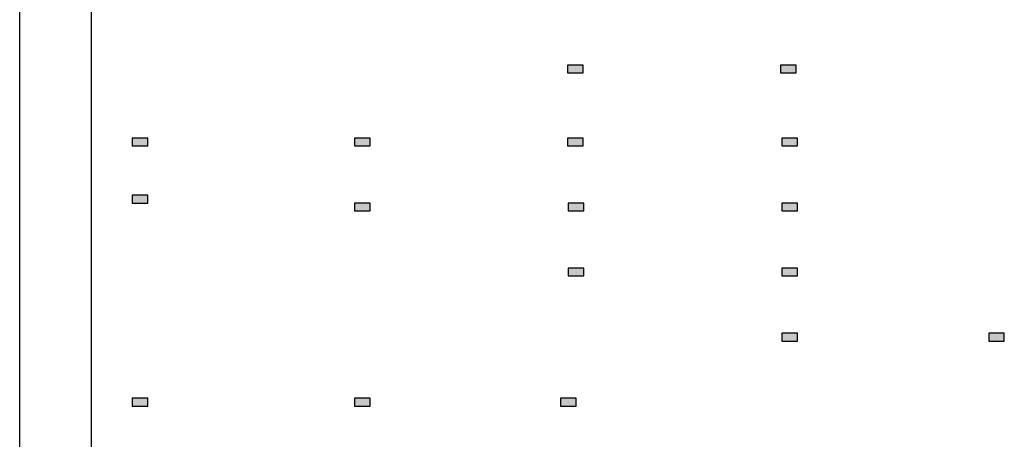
# Model space of a CAD drawing. Extents: x 0 to 119, y 0 to 84.
# Tile 3 of 12: x 0 to 34, y 43 to 58. Entities that reach past the tile are written whole.
import ezdxf

# ---------------------------------------------------------------- set-up
doc = ezdxf.new("R2010")
doc.units = 0
doc.header["$MEASUREMENT"] = 0
for name, color, linetype in [('1', 1, 'CONTINUOUS'), ('2', 2, 'CONTINUOUS'), ('8', 8, 'CONTINUOUS'), ('9', 9, 'CONTINUOUS')]:
    doc.layers.add(name, color=color, linetype=linetype)

msp = doc.modelspace()

# ---------------------------------------------------------------- linework, layer by layer
at = {"layer": '1', "linetype": 'Continuous'}
for p, q in [((0, 0), (0, 84.099998)), ((19.399797, 55.935853), (19.399797, 55.935853)), ((26.836161, 55.935853), (26.836161, 55.935853)), ((4.199797, 53.390398), (4.199797, 53.390398)), ((11.963434, 53.390398), (11.963434, 53.390398)), ((19.399797, 53.390398), (19.399797, 53.390398)), ((26.890706, 53.390398), (26.890706, 53.390398)), ((4.199797, 51.390398), (4.199797, 51.390398)), ((11.963434, 51.117671), (11.963434, 51.117671)), ((19.42707, 51.117671), (19.42707, 51.117671)), ((26.890706, 51.117671), (26.890706, 51.117671)), ((19.42707, 48.844944), (19.42707, 48.844944)), ((26.890706, 48.844944), (26.890706, 48.844944)), ((26.890706, 46.572216), (26.890706, 46.572216)), ((34.108888, 46.572216), (34.108888, 46.572216)), ((4.199797, 44.299489), (4.199797, 44.299489)), ((11.963434, 44.299489), (11.963434, 44.299489)), ((19.154343, 44.299489), (19.154343, 44.299489))]:
    msp.add_line(p, q, dxfattribs=at)
at = {"layer": '2', "linetype": 'Continuous'}
for points in [[(19.672525, 55.799489), (19.672525, 56.072216), (19.12707, 56.072216), (19.12707, 55.799489), (19.672525, 55.799489)], [(27.108888, 55.799489), (27.108888, 56.072216), (26.563434, 56.072216), (26.563434, 55.799489), (27.108888, 55.799489)], [(4.472525, 53.254035), (4.472525, 53.526762), (3.92707, 53.526762), (3.92707, 53.254035), (4.472525, 53.254035)], [(12.236161, 53.254035), (12.236161, 53.526762), (11.690706, 53.526762), (11.690706, 53.254035), (12.236161, 53.254035)], [(19.672525, 53.254035), (19.672525, 53.526762), (19.12707, 53.526762), (19.12707, 53.254035), (19.672525, 53.254035)], [(27.163434, 53.254035), (27.163434, 53.526762), (26.617979, 53.526762), (26.617979, 53.254035), (27.163434, 53.254035)], [(3.92707, 51.526762), (3.92707, 51.254035), (4.472525, 51.254035), (4.472525, 51.526762), (3.92707, 51.526762)], [(12.236161, 50.981307), (12.236161, 51.254035), (11.690706, 51.254035), (11.690706, 50.981307), (12.236161, 50.981307)], [(19.699797, 50.981307), (19.699797, 51.254035), (19.154343, 51.254035), (19.154343, 50.981307), (19.699797, 50.981307)], [(27.163434, 50.981307), (27.163434, 51.254035), (26.617979, 51.254035), (26.617979, 50.981307), (27.163434, 50.981307)], [(19.699797, 48.70858), (19.699797, 48.981307), (19.154343, 48.981307), (19.154343, 48.70858), (19.699797, 48.70858)], [(27.163434, 48.70858), (27.163434, 48.981307), (26.617979, 48.981307), (26.617979, 48.70858), (27.163434, 48.70858)], [(27.163434, 46.435853), (27.163434, 46.70858), (26.617979, 46.70858), (26.617979, 46.435853), (27.163434, 46.435853)], [(34.381615, 46.435853), (34.381615, 46.70858), (33.836161, 46.70858), (33.836161, 46.435853), (34.381615, 46.435853)], [(4.472525, 44.163125), (4.472525, 44.435853), (3.92707, 44.435853), (3.92707, 44.163125), (4.472525, 44.163125)], [(12.236161, 44.163125), (12.236161, 44.435853), (11.690706, 44.435853), (11.690706, 44.163125), (12.236161, 44.163125)], [(19.42707, 44.163125), (19.42707, 44.435853), (18.881615, 44.435853), (18.881615, 44.163125), (19.42707, 44.163125)]]:
    msp.add_lwpolyline(points, dxfattribs=at)
at = {"layer": '8', "linetype": 'Continuous'}
msp.add_line((2.5, 83.099998), (2.5, 1), dxfattribs=at)
at = {"layer": '9', "linetype": 'Continuous'}
for points in [[(19.672525, 55.799489), (19.672525, 56.072216), (19.12707, 56.072216)], [(19.672525, 55.799489), (19.12707, 56.072216), (19.12707, 55.799489)], [(27.108888, 55.799489), (27.108888, 56.072216), (26.563434, 56.072216)], [(27.108888, 55.799489), (26.563434, 56.072216), (26.563434, 55.799489)], [(19.672525, 55.799489), (19.12707, 55.799489), (19.672525, 55.799489)], [(27.108888, 55.799489), (26.563434, 55.799489), (27.108888, 55.799489)], [(4.472525, 53.254035), (4.472525, 53.526762), (3.92707, 53.526762)], [(4.472525, 53.254035), (3.92707, 53.526762), (3.92707, 53.254035)], [(12.236161, 53.254035), (12.236161, 53.526762), (11.690706, 53.526762)], [(12.236161, 53.254035), (11.690706, 53.526762), (11.690706, 53.254035)], [(19.672525, 53.254035), (19.672525, 53.526762), (19.12707, 53.526762)], [(19.672525, 53.254035), (19.12707, 53.526762), (19.12707, 53.254035)], [(27.163434, 53.254035), (27.163434, 53.526762), (26.617979, 53.526762)], [(27.163434, 53.254035), (26.617979, 53.526762), (26.617979, 53.254035)], [(4.472525, 53.254035), (3.92707, 53.254035), (4.472525, 53.254035)], [(12.236161, 53.254035), (11.690706, 53.254035), (12.236161, 53.254035)], [(19.672525, 53.254035), (19.12707, 53.254035), (19.672525, 53.254035)], [(27.163434, 53.254035), (26.617979, 53.254035), (27.163434, 53.254035)], [(3.92707, 51.526762), (3.92707, 51.254035), (4.472525, 51.254035)], [(3.92707, 51.526762), (4.472525, 51.254035), (4.472525, 51.526762)], [(3.92707, 51.526762), (4.472525, 51.526762), (3.92707, 51.526762)], [(12.236161, 50.981307), (12.236161, 51.254035), (11.690706, 51.254035)], [(12.236161, 50.981307), (11.690706, 51.254035), (11.690706, 50.981307)], [(19.699797, 50.981307), (19.699797, 51.254035), (19.154343, 51.254035)], [(19.699797, 50.981307), (19.154343, 51.254035), (19.154343, 50.981307)], [(27.163434, 50.981307), (27.163434, 51.254035), (26.617979, 51.254035)], [(27.163434, 50.981307), (26.617979, 51.254035), (26.617979, 50.981307)], [(12.236161, 50.981307), (11.690706, 50.981307), (12.236161, 50.981307)], [(19.699797, 50.981307), (19.154343, 50.981307), (19.699797, 50.981307)], [(27.163434, 50.981307), (26.617979, 50.981307), (27.163434, 50.981307)], [(19.699797, 48.70858), (19.699797, 48.981307), (19.154343, 48.981307)], [(19.699797, 48.70858), (19.154343, 48.981307), (19.154343, 48.70858)], [(27.163434, 48.70858), (27.163434, 48.981307), (26.617979, 48.981307)], [(27.163434, 48.70858), (26.617979, 48.981307), (26.617979, 48.70858)], [(19.699797, 48.70858), (19.154343, 48.70858), (19.699797, 48.70858)], [(27.163434, 48.70858), (26.617979, 48.70858), (27.163434, 48.70858)], [(27.163434, 46.435853), (27.163434, 46.70858), (26.617979, 46.70858)], [(27.163434, 46.435853), (26.617979, 46.70858), (26.617979, 46.435853)], [(27.163434, 46.435853), (26.617979, 46.435853), (27.163434, 46.435853)], [(34.381615, 46.435853), (34.381615, 46.70858), (33.836161, 46.70858)], [(34.381615, 46.435853), (33.836161, 46.70858), (33.836161, 46.435853)], [(34.381615, 46.435853), (33.836161, 46.435853), (34.381615, 46.435853)], [(4.472525, 44.163125), (4.472525, 44.435853), (3.92707, 44.435853)], [(4.472525, 44.163125), (3.92707, 44.435853), (3.92707, 44.163125)], [(12.236161, 44.163125), (12.236161, 44.435853), (11.690706, 44.435853)], [(12.236161, 44.163125), (11.690706, 44.435853), (11.690706, 44.163125)], [(19.42707, 44.163125), (19.42707, 44.435853), (18.881615, 44.435853)], [(19.42707, 44.163125), (18.881615, 44.435853), (18.881615, 44.163125)], [(4.472525, 44.163125), (3.92707, 44.163125), (4.472525, 44.163125)], [(12.236161, 44.163125), (11.690706, 44.163125), (12.236161, 44.163125)], [(19.42707, 44.163125), (18.881615, 44.163125), (19.42707, 44.163125)]]:
    msp.add_solid(points, dxfattribs=at)

doc.saveas('drawing.dxf')
